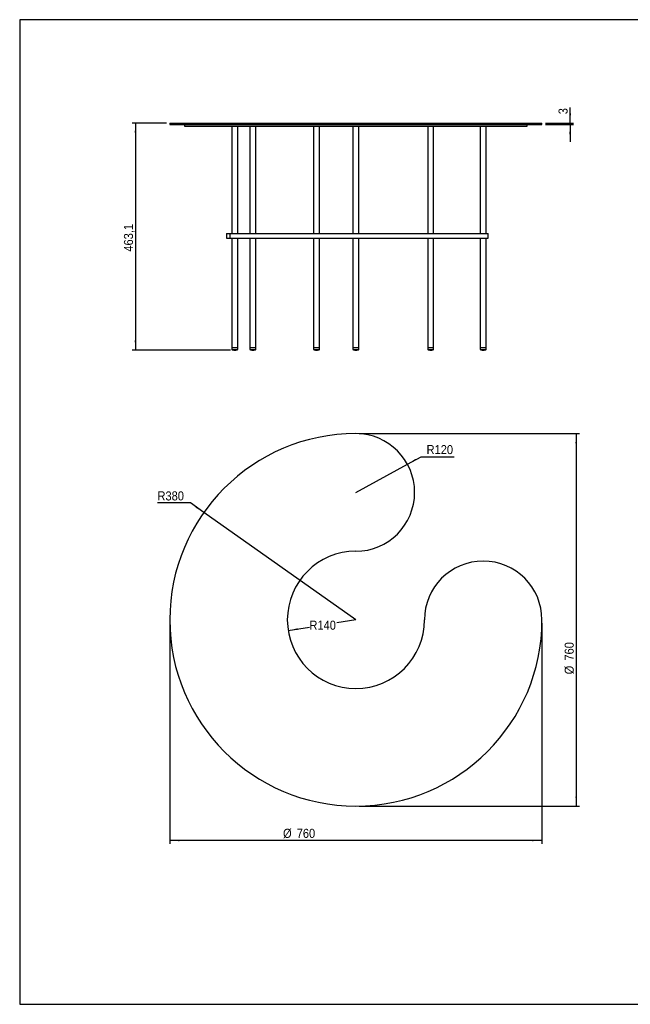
# Model space of a CAD drawing. Header units: millimetres. Extents: x 35 to 2905, y 35 to 2044.
# Tile 1 of 2: x 35 to 1282, y 35 to 2044. Entities that reach past the tile are written whole.
import ezdxf

# ---------------------------------------------------------------- set-up
doc = ezdxf.new("R2010")
doc.units = ezdxf.units.MM
doc.header["$LTSCALE"] = 7
doc.linetypes.add('SLD-Solido', pattern=[0])
doc.layers.add('QUOTE', color=1, linetype='SLD-Solido')
doc.layers.add('SCHIZZI', color=9, linetype='Continuous')
doc.styles.add('SLDTEXTSTYLE3', font='GOTHIC.TTF', dxfattribs={"width": 0.913})
doc.dimstyles.new('SLDDIMSTYLE0', dxfattribs={"dimtxt": 18.520833, "dimasz": 19.6, "dimexe": 0, "dimexo": 0.0625, "dimgap": 4.630208, "dimtad": 1, "dimdec": 1, "dimrnd": 1e-09, "dimzin": 12, "dimdsep": 46, "dimtxsty": 'SLDTEXTSTYLE3', "dimsah": 1, "dimcen": 0.09, "dimadec": 0, "dimazin": 3, "dimtfac": 1, "dimtdec": 1, "dimtmove": 0, "dimatfit": 0, "dimfxl": 1, "dimfrac": 2, "dimtolj": 1, "dimtzin": 12, "dimarcsym": 0})
doc.dimstyles.new('SLDDIMSTYLE1', dxfattribs={"dimtxt": 18.520833, "dimasz": 19.6, "dimexe": 0, "dimexo": 0.0625, "dimgap": 4.630208, "dimtad": 1, "dimdec": 1, "dimrnd": 1e-09, "dimzin": 12, "dimdsep": 46, "dimtxsty": 'SLDTEXTSTYLE3', "dimsah": 1, "dimcen": 0.09, "dimadec": 0, "dimazin": 3, "dimtfac": 1, "dimtdec": 1, "dimtofl": 0, "dimtmove": 0, "dimatfit": 3, "dimfxl": 1, "dimfrac": 2, "dimtolj": 1, "dimtzin": 12, "dimarcsym": 0})
doc.dimstyles.new('SLDDIMSTYLE2', dxfattribs={"dimtxt": 18.520833, "dimasz": 19.6, "dimexe": 0, "dimexo": 0.0625, "dimgap": 4.630208, "dimtad": 0, "dimtih": 1, "dimtoh": 1, "dimdec": 1, "dimrnd": 1e-09, "dimzin": 12, "dimdsep": 46, "dimtxsty": 'SLDTEXTSTYLE3', "dimsah": 1, "dimcen": 0, "dimadec": 0, "dimazin": 3, "dimtfac": 1, "dimtdec": 1, "dimtofl": 0, "dimtmove": 0, "dimatfit": 3, "dimfxl": 1, "dimfrac": 2, "dimtolj": 1, "dimtzin": 12, "dimarcsym": 0})

# ---------------------------------------------------------------- blocks, each defined once
blk = doc.blocks.new('_D')
at = {"layer": 'QUOTE', "transparency": 16777216}
for p, q in [((1159, 1833), (1159, 1864.7)), ((1108.5, 1833), (1166, 1833)), ((1108.5, 1830), (1166, 1830)), ((1159, 1833), (1159, 1830)), ((1159, 1830), (1159, 1795))]:
    blk.add_line(p, q, dxfattribs=at)
for points in [[(1159, 1833), (1160.8, 1852.6), (1157.3, 1852.6)], [(1159, 1830), (1157.3, 1810.4), (1160.8, 1810.4)]]:
    blk.add_solid(points, dxfattribs=at)
at = {"layer": 'QUOTE', "transparency": 16777216, "insert": (1135.4, 1851), "char_height": 18.5, "attachment_point": 1, "rotation": 90, "style": 'SLDTEXTSTYLE3'}
blk.add_mtext('3', dxfattribs=at)
blk = doc.blocks.new('_D_1')
at = {"layer": 'QUOTE', "transparency": 16777216}
for p, q in [((334.5, 1833), (264.5, 1833)), ((271.5, 1833), (271.5, 1369.9)), ((465.2, 1369.9), (264.5, 1369.9))]:
    blk.add_line(p, q, dxfattribs=at)
for points in [[(271.5, 1833), (269.8, 1813.4), (273.3, 1813.4)], [(271.5, 1369.9), (273.3, 1389.5), (269.8, 1389.5)]]:
    blk.add_solid(points, dxfattribs=at)
at = {"layer": 'QUOTE', "transparency": 16777216, "insert": (247.9, 1570.7), "char_height": 18.52, "attachment_point": 1, "rotation": 90, "style": 'SLDTEXTSTYLE3'}
blk.add_mtext('463,1', dxfattribs=at)
blk = doc.blocks.new('_D_2')
at = {"layer": 'QUOTE', "transparency": 16777216}
for p, q in [((826.8, 1137.1), (854.7, 1152.4)), ((854.7, 1152.4), (921.9, 1152.4)), ((721.5, 1079.4), (826.8, 1137.1))]:
    blk.add_line(p, q, dxfattribs=at)
blk.add_solid([(826.8, 1137.1), (844.8, 1145), (843.1, 1148)], dxfattribs=at)
at = {"layer": 'QUOTE', "transparency": 16777216, "insert": (865.9, 1176.1), "char_height": 18.52, "attachment_point": 1, "style": 'SLDTEXTSTYLE3'}
blk.add_mtext('R120', dxfattribs=at)
blk = doc.blocks.new('_D_3')
at = {"layer": 'QUOTE', "transparency": 16777216}
for p, q in [((383.5, 1058), (316.4, 1058)), ((411.1, 1038.5), (383.5, 1058)), ((721.5, 819.4), (411.1, 1038.5))]:
    blk.add_line(p, q, dxfattribs=at)
blk.add_solid([(411.1, 1038.5), (396.1, 1051.3), (394, 1048.4)], dxfattribs=at)
at = {"layer": 'QUOTE', "transparency": 16777216, "insert": (316.4, 1081.6), "char_height": 18.52, "attachment_point": 1, "style": 'SLDTEXTSTYLE3'}
blk.add_mtext('R380', dxfattribs=at)
blk = doc.blocks.new('_D_4')
at = {"layer": 'QUOTE', "transparency": 16777216}
for p, q in [((583.2, 797.5), (626.7, 804.4)), ((721.5, 819.4), (682.8, 813.3))]:
    blk.add_line(p, q, dxfattribs=at)
blk.add_solid([(583.2, 797.5), (602.9, 798.8), (602.3, 802.3)], dxfattribs=at)
at = {"layer": 'QUOTE', "transparency": 16777216, "insert": (626.7, 817.8), "char_height": 18.52, "attachment_point": 1, "style": 'SLDTEXTSTYLE3'}
blk.add_mtext('R140', dxfattribs=at)
blk = doc.blocks.new('_D_5')
at = {"layer": 'QUOTE', "transparency": 16777216}
for p, q in [((728.5, 1199.4), (1178.5, 1199.4)), ((1171.5, 1199.4), (1171.5, 439.4)), ((728.5, 439.4), (1178.5, 439.4))]:
    blk.add_line(p, q, dxfattribs=at)
for points in [[(1171.5, 1199.4), (1169.8, 1179.8), (1173.3, 1179.8)], [(1171.5, 439.4), (1173.3, 459), (1169.8, 459)]]:
    blk.add_solid(points, dxfattribs=at)
at = {"layer": 'QUOTE', "transparency": 16777216, "char_height": 18.52, "attachment_point": 1, "rotation": 90, "style": 'SLDTEXTSTYLE3'}
for s, insert in [('760', (1147.9, 736.3)), ('%%c', (1147.9, 708.3))]:
    blk.add_mtext(s, dxfattribs=dict(at, insert=insert))
blk = doc.blocks.new('_D_6')
at = {"layer": 'QUOTE', "transparency": 16777216}
for p, q in [((341.5, 812.4), (341.5, 362.4)), ((1101.5, 812.4), (1101.5, 362.4)), ((1101.5, 369.4), (341.5, 369.4))]:
    blk.add_line(p, q, dxfattribs=at)
for points in [[(341.5, 369.4), (361.1, 367.7), (361.1, 371.2)], [(1101.5, 369.4), (1081.9, 371.2), (1081.9, 367.7)]]:
    blk.add_solid(points, dxfattribs=at)
at = {"layer": 'QUOTE', "transparency": 16777216, "char_height": 18.52, "attachment_point": 1, "style": 'SLDTEXTSTYLE3'}
for s, insert in [('%%c', (572.8, 393.1)), ('760', (600.7, 393.1))]:
    blk.add_mtext(s, dxfattribs=dict(at, insert=insert))

msp = doc.modelspace()

# ---------------------------------------------------------------- linework, layer by layer
for p, q in [((341.52, 1832.96), (341.52, 1829.96)), ((341.52, 1832.96), (1101.52, 1832.96)), ((341.52, 1829.96), (1101.52, 1829.96)), ((371.52, 1829.96), (371.52, 1826.96)), ((1071.52, 1826.96), (1071.52, 1829.96)), ((1101.52, 1829.96), (1101.52, 1832.96)), ((371.52, 1826.96), (1071.52, 1826.96)), ((468.24, 1826.96), (468.24, 1607.96)), ((480.24, 1607.96), (480.24, 1826.96)), ((505.17, 1826.96), (505.17, 1607.96)), ((517.17, 1607.96), (517.17, 1826.96)), ((635.17, 1826.96), (635.17, 1607.96)), ((647.17, 1607.96), (647.17, 1826.96)), ((715.52, 1826.96), (715.52, 1607.96)), ((727.52, 1607.96), (727.52, 1826.96)), ((868.34, 1826.96), (868.34, 1607.96)), ((880.34, 1607.96), (880.34, 1826.96)), ((975.52, 1826.96), (975.52, 1607.96)), ((987.52, 1607.96), (987.52, 1826.96)), ((457.52, 1607.96), (457.52, 1597.96)), ((457.52, 1607.96), (464.24, 1607.96)), ((464.24, 1607.96), (464.24, 1597.96)), ((464.24, 1607.96), (469.86, 1607.96)), ((469.86, 1607.96), (475.3, 1607.96)), ((475.3, 1607.96), (626.27, 1607.96)), ((626.27, 1607.96), (632.18, 1607.96)), ((632.18, 1607.96), (645.87, 1607.96)), ((645.87, 1607.96), (653.86, 1607.96)), ((653.86, 1607.96), (864.72, 1607.96)), ((864.72, 1607.96), (872.6, 1607.96)), ((872.6, 1607.96), (884.25, 1607.96)), ((884.25, 1607.96), (888.19, 1607.96)), ((888.19, 1607.96), (985.12, 1607.96)), ((985.12, 1607.96), (988.46, 1607.96)), ((988.46, 1607.96), (991.52, 1607.96)), ((991.52, 1597.96), (991.52, 1607.96)), ((457.52, 1597.96), (464.24, 1597.96)), ((464.24, 1597.96), (469.86, 1597.96)), ((468.24, 1597.96), (468.24, 1374.96)), ((469.86, 1597.96), (475.3, 1597.96)), ((475.3, 1597.96), (626.27, 1597.96)), ((480.24, 1374.96), (480.24, 1597.96)), ((505.17, 1597.96), (505.17, 1374.96)), ((517.17, 1374.96), (517.17, 1597.96)), ((626.27, 1597.96), (632.18, 1597.96)), ((632.18, 1597.96), (645.87, 1597.96)), ((635.17, 1597.96), (635.17, 1374.96)), ((645.87, 1597.96), (653.86, 1597.96)), ((647.17, 1374.96), (647.17, 1597.96)), ((653.86, 1597.96), (864.72, 1597.96)), ((715.52, 1597.96), (715.52, 1374.96)), ((727.52, 1374.96), (727.52, 1597.96)), ((864.72, 1597.96), (872.6, 1597.96)), ((868.34, 1597.96), (868.34, 1374.96)), ((872.6, 1597.96), (884.25, 1597.96)), ((880.34, 1374.96), (880.34, 1597.96)), ((884.25, 1597.96), (888.19, 1597.96)), ((888.19, 1597.96), (985.12, 1597.96)), ((975.52, 1597.96), (975.52, 1374.96)), ((985.12, 1597.96), (988.46, 1597.96)), ((987.52, 1374.96), (987.52, 1597.96)), ((988.46, 1597.96), (991.52, 1597.96)), ((468.24, 1374.96), (468.24, 1370.96)), ((468.24, 1374.96), (474.24, 1374.96)), ((468.24, 1374.96), (480.24, 1374.96)), ((468.24, 1370.96), (480.24, 1370.96)), ((470.12, 1370.39), (478.36, 1370.39)), ((470.24, 1370.24), (478.24, 1370.24)), ((472.12, 1370.05), (476.37, 1370.05)), ((472.24, 1369.91), (476.24, 1369.91)), ((474.24, 1374.96), (480.24, 1374.96)), ((480.24, 1370.96), (480.24, 1374.96)), ((505.17, 1374.96), (505.17, 1370.96)), ((505.17, 1374.96), (511.17, 1374.96)), ((505.17, 1374.96), (517.17, 1374.96)), ((505.17, 1370.96), (517.17, 1370.96)), ((507.05, 1370.39), (515.3, 1370.39)), ((507.17, 1370.24), (515.17, 1370.24)), ((509.05, 1370.05), (513.3, 1370.05)), ((509.17, 1369.91), (513.17, 1369.91)), ((511.17, 1374.96), (517.17, 1374.96)), ((517.17, 1370.96), (517.17, 1374.96)), ((635.17, 1374.96), (635.17, 1370.96)), ((635.17, 1374.96), (641.17, 1374.96)), ((635.17, 1374.96), (647.17, 1374.96)), ((635.17, 1370.96), (647.17, 1370.96)), ((637.05, 1370.39), (645.3, 1370.39)), ((637.17, 1370.24), (645.17, 1370.24)), ((639.05, 1370.05), (643.3, 1370.05)), ((639.17, 1369.91), (643.17, 1369.91)), ((641.17, 1374.96), (647.17, 1374.96)), ((647.17, 1370.96), (647.17, 1374.96)), ((715.52, 1374.96), (715.52, 1370.96)), ((715.52, 1374.96), (721.52, 1374.96)), ((715.52, 1374.96), (727.52, 1374.96)), ((715.52, 1370.96), (727.52, 1370.96)), ((717.4, 1370.39), (725.64, 1370.39)), ((717.52, 1370.24), (725.52, 1370.24)), ((719.39, 1370.05), (723.64, 1370.05)), ((719.52, 1369.91), (723.52, 1369.91)), ((721.52, 1374.96), (727.52, 1374.96)), ((727.52, 1370.96), (727.52, 1374.96)), ((868.34, 1374.96), (868.34, 1370.96)), ((868.34, 1374.96), (874.34, 1374.96)), ((868.34, 1374.96), (880.34, 1374.96)), ((868.34, 1370.96), (880.34, 1370.96)), ((870.22, 1370.39), (878.46, 1370.39)), ((870.34, 1370.24), (878.34, 1370.24)), ((872.22, 1370.05), (876.47, 1370.05)), ((872.34, 1369.91), (876.34, 1369.91)), ((874.34, 1374.96), (880.34, 1374.96)), ((880.34, 1370.96), (880.34, 1374.96)), ((975.52, 1374.96), (975.52, 1370.96)), ((975.52, 1374.96), (982.98, 1374.96)), ((975.52, 1374.96), (987.52, 1374.96)), ((975.52, 1370.96), (987.52, 1370.96)), ((977.4, 1370.39), (985.64, 1370.39)), ((977.52, 1370.24), (985.52, 1370.24)), ((979.39, 1370.05), (983.64, 1370.05)), ((979.52, 1369.91), (983.52, 1369.91)), ((982.98, 1374.96), (987.52, 1374.96)), ((987.52, 1370.96), (987.52, 1374.96))]:
    msp.add_line(p, q)
for centre, radius, start, end in [((473.81, 1385.87), 15.91, 249.52051, 256.59394), ((470.24, 1370.36), 0.125, 166.81895, 270), ((473.81, 1385.87), 15.91, 259.2335, 263.89518), ((472.24, 1370.03), 0.125, 174.12019, 270), ((476.24, 1370.03), 0.125, 270, 5.87981), ((474.68, 1385.87), 15.91, 276.10482, 280.7665), ((478.24, 1370.36), 0.125, 270, 13.18105), ((474.68, 1385.87), 15.91, 283.40606, 290.47949), ((510.74, 1385.87), 15.91, 249.52051, 256.59394), ((507.17, 1370.36), 0.125, 166.81895, 270), ((510.74, 1385.87), 15.91, 259.2335, 263.89518), ((509.17, 1370.03), 0.125, 174.12019, 270), ((513.17, 1370.03), 0.125, 270, 5.87981), ((511.61, 1385.87), 15.91, 276.10482, 280.7665), ((515.17, 1370.36), 0.125, 270, 13.18105), ((511.61, 1385.87), 15.91, 283.40606, 290.47949), ((640.74, 1385.87), 15.91, 249.52051, 256.59394), ((637.17, 1370.36), 0.125, 166.81895, 270), ((640.74, 1385.87), 15.91, 259.2335, 263.89518), ((639.17, 1370.03), 0.125, 174.12019, 270), ((643.17, 1370.03), 0.125, 270, 5.87981), ((641.61, 1385.87), 15.91, 276.10482, 280.7665), ((645.17, 1370.36), 0.125, 270, 13.18105), ((641.61, 1385.87), 15.91, 283.40606, 290.47949), ((721.09, 1385.87), 15.91, 249.52051, 256.59394), ((717.52, 1370.36), 0.125, 166.81895, 270), ((721.09, 1385.87), 15.91, 259.2335, 263.89518), ((719.52, 1370.03), 0.125, 174.12019, 270), ((723.52, 1370.03), 0.125, 270, 5.87981), ((721.95, 1385.87), 15.91, 276.10482, 280.7665), ((725.52, 1370.36), 0.125, 270, 13.18105), ((721.95, 1385.87), 15.91, 283.40606, 290.47949), ((873.91, 1385.87), 15.91, 249.52051, 256.59394), ((870.34, 1370.36), 0.125, 166.81895, 270), ((873.91, 1385.87), 15.91, 259.2335, 263.89518), ((872.34, 1370.03), 0.125, 174.12019, 270), ((876.34, 1370.03), 0.125, 270, 5.87981), ((874.77, 1385.87), 15.91, 276.10482, 280.7665), ((878.34, 1370.36), 0.125, 270, 13.18105), ((874.77, 1385.87), 15.91, 283.40606, 290.47949), ((981.09, 1385.87), 15.91, 249.52051, 256.59394), ((977.52, 1370.36), 0.125, 166.81895, 270), ((981.09, 1385.87), 15.91, 259.2335, 263.89518), ((979.52, 1370.03), 0.125, 174.12019, 270), ((983.52, 1370.03), 0.125, 270, 5.87981), ((981.95, 1385.87), 15.91, 276.10482, 280.7665), ((985.52, 1370.36), 0.125, 270, 13.18105), ((981.95, 1385.87), 15.91, 283.40606, 290.47949), ((721.52, 819.42), 380, 90, 0), ((721.52, 1079.42), 120, 270, 90), ((721.52, 819.42), 140, 90, 0), ((981.52, 819.42), 120, 0, 180)]:
    msp.add_arc(centre, radius, start, end)
at = {"layer": 'SCHIZZI', "color": 7, "true_color": 0xffffff}
msp.add_lwpolyline([(35, 35), (2905, 35), (2904.86, 2044), (35, 2044)], close=True, dxfattribs=at)

# ---------------------------------------------------------------- dimensions: what is measured, and where the dimension line sits
at = {"layer": 'QUOTE'}
for base, p1, p2, dimstyle, picture, middle in [((1159.01, 1829.96), (1101.52, 1832.96), (1101.52, 1829.96), 'SLDDIMSTYLE0', '_D', (1159.01, 1857.82)), ((271.518, 1369.9097), (341.518, 1832.9631), (472.2433, 1369.9097), 'SLDDIMSTYLE1', '_D_1', (271.518, 1601.4364))]:
    dim = msp.add_linear_dim(base=base, p1=p1, p2=p2, angle=90, dimstyle=dimstyle, dxfattribs=at)
    dim.commit()
    dim.dimension.update_dxf_attribs({"geometry": picture, "text_midpoint": middle, "dimtype": 160})
dim = msp.add_linear_dim(base=(1171.52, 439.42), p1=(721.52, 1199.42), p2=(721.52, 439.42), angle=90, text='%%c<>', dimstyle='SLDDIMSTYLE1', dxfattribs=at)
dim.commit()
dim.dimension.update_dxf_attribs({"geometry": '_D_5', "text_midpoint": (1171.52, 742.8), "dimtype": 160})
for center, mpoint, picture, middle in [((721.52, 1079.42), (826.76, 1137.07), '_D_2', (893.87, 1167.11)), ((721.52, 819.42), (411.05, 1038.54), '_D_3', (344.39, 1072.68)), ((721.52, 819.42), (583.25, 797.49), '_D_4', (654.76, 808.83))]:
    dim = msp.add_radius_dim(center=center, mpoint=mpoint, dimstyle='SLDDIMSTYLE2', dxfattribs=at)
    dim.commit()
    dim.dimension.update_dxf_attribs({"geometry": picture, "text_midpoint": middle, "dimtype": 164})
dim = msp.add_linear_dim(base=(341.52, 369.42), p1=(1101.52, 819.42), p2=(341.52, 819.42), text='%%c<>', dimstyle='SLDDIMSTYLE1', dxfattribs=at)
dim.commit()
dim.dimension.update_dxf_attribs({"geometry": '_D_6', "text_midpoint": (607.26, 369.42), "dimtype": 160})

doc.saveas('drawing.dxf')
